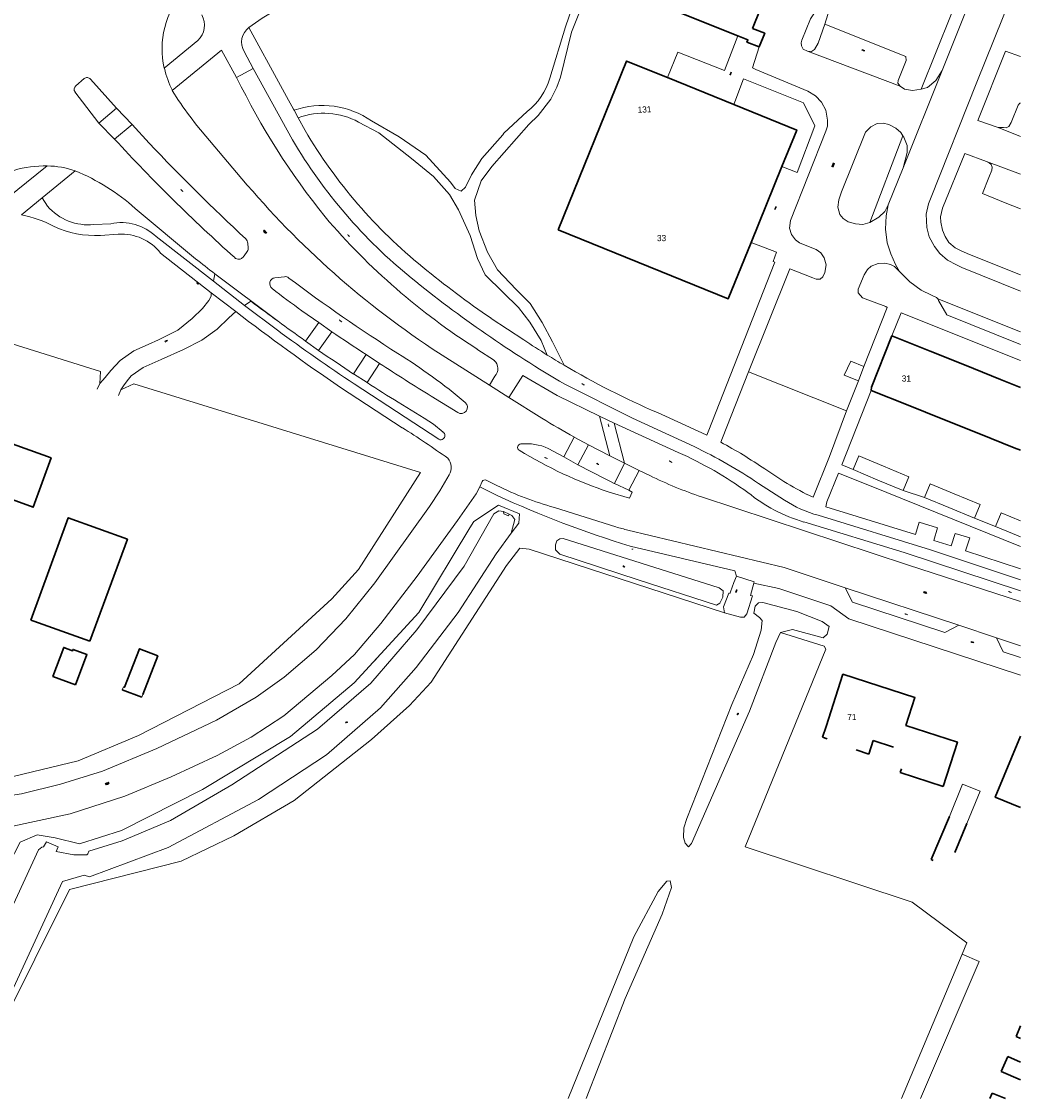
# Model space of a CAD drawing. Header units: metres. Extents: x 139836 to 141492, y 457593 to 459812.
# Tile 2 of 4: x 140026 to 140188, y 457593 to 457768. Entities that reach past the tile are written whole.
import ezdxf

# ---------------------------------------------------------------- set-up
doc = ezdxf.new("R2010")
doc.units = ezdxf.units.M
doc.header["$MEASUREMENT"] = 0
doc.linetypes.add('DGN Style 1', pattern=[7.951236, 0.01323, -7.938006])
doc.linetypes.add('DGN Style 2', pattern=[13.23001, 7.938006, -5.292004])
for name, color, linetype, lineweight in [('GEO_Bijgebouw', 253, 'Continuous', 13), ('GEO_Dakrand', 253, 'DGN Style 1', 13), ('GEO_Dakrand bijgebouw', 253, 'DGN Style 2', 13), ('GEO_Hoofdgebouw', 253, 'Continuous', 30), ('GEO_Huisnummer', 253, 'Continuous', 0), ('GEO_Insteek sloot', 253, 'Continuous', 0), ('GEO_Kant verharding_1', 253, 'Continuous', 0), ('GEO_Kant water', 253, 'Continuous', 0), ('GEO_Kunstwerk', 253, 'Continuous', 13), ('GEO_Midden sloot greppel', 253, 'Continuous', 0), ('GEO_Overige lijn', 253, 'Continuous', 0), ('GEO_Symbool gesloten verharding', 253, 'Continuous', 0), ('GEO_Symbool open verharding', 253, 'Continuous', 0), ('GEO_Symbool talud', 253, 'Continuous', 0), ('GEO_Symbool water', 253, 'Continuous', 0), ('GEO_Terreinafscheiding', 253, 'Continuous', 0), ('GEO_Wal beschoeiing', 253, 'Continuous', 0)]:
    doc.layers.add(name, color=color, linetype=linetype, lineweight=lineweight)
doc.styles.add('Style-CHAR_FAST_FONT', font='CHAR_FAST_FONT.shx')

# ---------------------------------------------------------------- blocks, each defined once
blk = doc.blocks.new('GV4')
at = {"layer": 'GEO_Symbool gesloten verharding', "color": 7, "linetype": 'Continuous', "lineweight": 0}
for p, q in [((0, -0.06), (0.44, 0.18)), ((0, 0.12), (0.12, 0.18)), ((0, 0.15), (0.51, -0.14)), ((0, 0.02), (0.28, -0.14)), ((0.11, -0.14), (0.62, 0.15)), ((0.18, 0.18), (0.62, -0.06)), ((0.62, 0.02), (0.31, -0.14)), ((0.51, 0.18), (0.63, 0.11))]:
    blk.add_line(p, q, dxfattribs=at)
blk = doc.blocks.new('OV2')
at = {"layer": 'GEO_Symbool open verharding', "color": 7, "linetype": 'Continuous', "lineweight": 0}
for p, q in [((0.03, 0.1), (0, 0.1)), ((0.03, -0.23), (0.03, 0.23)), ((0.15, 0.2), (0.03, 0.2)), ((0.03, 0), (0.15, 0)), ((0.15, -0.23), (0.15, 0.23)), ((0.15, 0.1), (0.18, 0.1)), ((0.03, -0.1), (0, -0.1)), ((0.03, -0.2), (0.15, -0.2)), ((0.18, -0.1), (0.15, -0.1))]:
    blk.add_line(p, q, dxfattribs=at)
blk = doc.blocks.new('S05')
at = {"layer": 'GEO_Symbool water', "color": 4, "linetype": 'Continuous', "lineweight": 0, "extrusion": (0, 0, -1)}
for centre in [(-0.08, -0.01), (-0.08, -0.1)]:
    blk.add_arc(centre, 0.085, 28.0725, 151.9275, dxfattribs=at)
at = {"layer": 'GEO_Symbool water', "color": 4, "linetype": 'Continuous', "lineweight": 0}
for centre in [(0.23, 0.07), (0.23, -0.02)]:
    blk.add_arc(centre, 0.085, 208.0725, 331.9275, dxfattribs=at)
blk = doc.blocks.new('S04')
at = {"layer": 'GEO_Symbool talud', "color": 3, "linetype": 'Continuous', "lineweight": 0}
for p, q in [((0, 0.05), (0.05, 0.05)), ((0, 0.03), (0.1, 0.03)), ((0, 0), (0.05, 0)), ((0, -0.02), (0.1, -0.02)), ((0, -0.05), (0.05, -0.05))]:
    blk.add_line(p, q, dxfattribs=at)
blk = doc.blocks.new('OV6')
at = {"layer": 'GEO_Symbool open verharding', "color": 7, "linetype": 'Continuous', "lineweight": 0}
for p, q in [((0, 0), (0.45, 0)), ((0.02, 0), (0.02, 0.05)), ((0.12, 0), (0.12, -0.05)), ((0.22, 0), (0.22, 0.05)), ((0.32, 0), (0.32, -0.05)), ((0.43, 0), (0.43, 0.05))]:
    blk.add_line(p, q, dxfattribs=at)
blk = doc.blocks.new('GV2')
at = {"layer": 'GEO_Symbool gesloten verharding', "color": 7, "linetype": 'Continuous', "lineweight": 0}
for p, q in [((0, 0), (0.1, 0.21)), ((0.12, 0), (0, 0.2)), ((0, -0.2), (0.12, 0)), ((0.1, -0.2), (0, 0))]:
    blk.add_line(p, q, dxfattribs=at)
blk = doc.blocks.new('OV4')
at = {"layer": 'GEO_Symbool open verharding', "color": 7, "linetype": 'Continuous', "lineweight": 0}
for p, q in [((0, 0.12), (0.66, 0.12)), ((0, 0), (0.66, 0)), ((0.03, 0.12), (0.03, 0)), ((0.13, 0.15), (0.13, 0.12)), ((0.13, -0.12), (0.13, 0)), ((0.23, 0.12), (0.23, 0)), ((0.33, 0.12), (0.33, 0.15)), ((0.33, 0), (0.33, -0.12)), ((0.43, 0.12), (0.43, 0)), ((0.53, 0.12), (0.53, 0.15)), ((0.53, -0.12), (0.53, 0)), ((0.63, 0.12), (0.63, 0)), ((0, -0.12), (0.66, -0.12)), ((0.03, -0.12), (0.03, -0.15)), ((0.23, -0.12), (0.23, -0.15)), ((0.43, -0.15), (0.43, -0.12)), ((0.63, -0.12), (0.63, -0.15))]:
    blk.add_line(p, q, dxfattribs=at)
blk = doc.blocks.new('GV6')
at = {"layer": 'GEO_Symbool gesloten verharding', "color": 7, "linetype": 'Continuous', "lineweight": 0}
for p, q in [((0, -0.03), (0.26, 0.13)), ((0, 0.05), (0.26, -0.11)), ((0.1, -0.11), (0.5, 0.13)), ((0.1, 0.13), (0.5, -0.11)), ((0.34, 0.13), (0.6, -0.03)), ((0.34, -0.11), (0.6, 0.05))]:
    blk.add_line(p, q, dxfattribs=at)

msp = doc.modelspace()

# ---------------------------------------------------------------- linework, layer by layer
at = {"layer": 'GEO_Bijgebouw', "linetype": 'Continuous', "lineweight": 13, "flags": 128}
for points in [[(140164.81, 457693.32), (140160.77, 457695), (140161.69, 457697.22), (140165.71, 457695.55)], [(140164.81, 457693.32), (140168.86, 457691.64), (140169.78, 457693.85), (140165.71, 457695.55)], [(140176.27, 457688.85), (140172.34, 457690.48), (140173.27, 457692.7), (140177.16, 457691.08)], [(140176.27, 457688.85), (140180.44, 457687.12), (140181.36, 457689.33), (140177.16, 457691.08)], [(140187.52, 457684.28), (140183.83, 457685.81), (140184.75, 457688.03), (140187.87, 457686.73)], [(140187.52, 457684.28), (140187.87, 457684.13)], [(140042.45, 457659.33), (140042.64, 457659.83)], [(140045.77, 457658.59), (140045.7, 457658.3), (140045.63, 457658.13)], [(140179.2, 457637.67), (140181.33, 457642.93), (140178.51, 457644.07), (140176.38, 457638.81)]]:
    msp.add_lwpolyline(points, dxfattribs=at)
at = {"layer": 'GEO_Dakrand', "linetype": 'DGN Style 2', "lineweight": 30, "flags": 128}
for points in [[(140169.7, 457705.42), (140163.73, 457707.82)], [(140175.28, 457703.18), (140169.7, 457705.42)], [(140181.11, 457700.85), (140175.28, 457703.18)], [(140186.88, 457698.53), (140181.11, 457700.85)], [(140187.87, 457698.14), (140186.88, 457698.53)], [(140175.35, 457643.71), (140168.4, 457645.96), (140169.5, 457649.34), (140168.31, 457649.72), (140168.36, 457649.73), (140164.03, 457651.12), (140164.02, 457651.11), (140163.32, 457648.94), (140159.94, 457650.03), (140160.03, 457650.32), (140155.85, 457651.67)], [(140185.43, 457593.17), (140183.27, 457594.01), (140182.94, 457593.17)]]:
    msp.add_lwpolyline(points, dxfattribs=at)
at = {"layer": 'GEO_Dakrand bijgebouw', "linetype": 'DGN Style 2', "lineweight": 30, "flags": 128}
for points in [[(140042.45, 457659.33), (140045.63, 457658.13)], [(140176.38, 457638.81), (140173.4, 457631.87), (140176.21, 457630.61), (140179.2, 457637.67)], [(140187.16, 457603.2), (140187.87, 457604.91)], [(140187.87, 457602.9), (140187.16, 457603.2)], [(140184.73, 457597.56), (140185.81, 457599.98), (140187.87, 457599.06)], [(140187.87, 457596.17), (140184.73, 457597.56)]]:
    msp.add_lwpolyline(points, dxfattribs=at)
at = {"layer": 'GEO_Hoofdgebouw', "linetype": 'Continuous', "lineweight": 30, "flags": 128}
for points in [[(140142.1, 457765.24), (140130.87, 457769.75), (140130.77, 457769.49), (140128.22, 457770.52), (140136.71, 457791.66)], [(140151.61, 457784.12), (140144.51, 457766.46)], [(140144.51, 457766.46), (140146.48, 457765.67), (140145.58, 457763.44)], [(140145.58, 457763.44), (140143.6, 457764.23), (140143.74, 457764.58), (140142.1, 457765.24)], [(140113.01, 457733.82), (140124.12, 457761.17), (140130.75, 457758.48)], [(140130.75, 457758.48), (140141.46, 457754.13)], [(140141.46, 457754.13), (140151.65, 457749.99), (140149.25, 457744.09)], [(140149.25, 457744.09), (140144.26, 457731.8)], [(140144.26, 457731.8), (140140.54, 457722.64), (140113.01, 457733.82)], [(140163.74, 457708.38), (140167.06, 457716.66)], [(140167.06, 457716.66), (140173.23, 457714.19)], [(140173.23, 457714.19), (140178.81, 457711.95)], [(140178.81, 457711.95), (140184.65, 457709.61)], [(140163.73, 457707.82), (140163.74, 457708.38)], [(140184.65, 457709.61), (140187.87, 457708.32)], [(140023.31, 457699.67), (140020.41, 457691.69), (140028.05, 457688.91), (140030.95, 457696.89), (140023.31, 457699.67)], [(140027.68, 457670.62), (140033.71, 457687.2), (140043.31, 457683.72), (140037.23, 457667.23)], [(140028.17, 457670.48), (140027.68, 457670.62)], [(140037.23, 457667.23), (140028.17, 457670.48)], [(140034.89, 457660.14), (140031.23, 457661.52), (140033, 457666.22), (140034.43, 457665.68), (140034.51, 457665.88), (140036.74, 457665.04), (140034.89, 457660.14)], [(140042.64, 457659.83), (140042.84, 457659.75), (140045.28, 457665.98), (140048.22, 457664.83), (140045.77, 457658.59)], [(140156.41, 457653.42), (140159.14, 457661.86), (140170.8, 457658.09), (140169.34, 457653.58), (140177.68, 457650.88), (140175.35, 457643.71)], [(140155.85, 457651.67), (140156.41, 457653.42)], [(140187.87, 457651.86), (140183.79, 457641.95), (140187.87, 457640.27)]]:
    msp.add_lwpolyline(points, dxfattribs=at)
at = {"layer": 'GEO_Insteek sloot', "linetype": 'Continuous', "lineweight": 0, "flags": 128}
for points in [[(140103.36, 457689.26), (140099.39, 457686.6)], [(140106.75, 457687.86), (140103.36, 457689.26)], [(140106.66, 457686.34), (140106.75, 457687.86)], [(140099.39, 457686.6), (140098.74, 457685.56), (140090.5, 457671.84), (140080.02, 457660.5), (140069.69, 457651.77), (140055.47, 457643.19), (140042.36, 457636.55), (140035.54, 457634.38), (140031.61, 457635.38), (140028.68, 457635.86), (140025.93, 457634.65), (140024.06, 457631.01), (140022.92, 457623.38)], [(140105.4, 457684.72), (140106.66, 457686.34)]]:
    msp.add_lwpolyline(points, dxfattribs=at)
at = {"layer": 'GEO_Kant verharding_1', "linetype": 'Continuous', "lineweight": 0, "flags": 128}
for points in [[(140187.87, 457791.43), (140175.18, 457759.65)], [(140118.72, 457774.61), (140115.94, 457767.72), (140115.18, 457765.83), (140113.39, 457758.56), (140112.83, 457756.93), (140111.83, 457755), (140109.8, 457752.34)], [(140117.48, 457776.15), (140114.23, 457766.71), (140111.67, 457758.39)], [(140179.09, 457774.78), (140171.81, 457756.59)], [(140187.87, 457723.91), (140178.36, 457727.75), (140177.52, 457728.14), (140176.06, 457728.94), (140174.8, 457729.99), (140173.96, 457731.12), (140173.12, 457732.68), (140172.69, 457734.19), (140172.63, 457736.37), (140172.97, 457738.02), (140173.29, 457738.85), (140180.83, 457757.72), (140187.87, 457775.33)], [(140153.41, 457762.75), (140152.72, 457763.08), (140152.42, 457763.61), (140152.36, 457764.12), (140152.49, 457764.55), (140153.86, 457768), (140154.43, 457768.79), (140155.1, 457769.27), (140156.01, 457769.55), (140156.95, 457769.54)], [(140156.95, 457769.54), (140156.21, 457767.15)], [(140068.1, 457757.19), (140062.96, 457766.61)], [(140156.21, 457767.15), (140155.14, 457764.08), (140154.53, 457763.01), (140154.05, 457762.7), (140153.41, 457762.75)], [(140168.38, 457757.09), (140168.04, 457757.56), (140168.07, 457758), (140169.37, 457761.23), (140169.31, 457761.88), (140156.21, 457767.15)], [(140049.27, 457759.99), (140054.7, 457764.47)], [(140142.1, 457765.24), (140139.94, 457759.63), (140132.38, 457762.59), (140130.75, 457758.48)], [(140058.51, 457762.9), (140050.57, 457756.39)], [(140060.98, 457758.5), (140058.51, 457762.9)], [(140062.2, 457762.69), (140063.66, 457759.97)], [(140145.58, 457763.44), (140144.49, 457760.09), (140145.04, 457759.8), (140153.45, 457756.28), (140154.69, 457755.55), (140155.69, 457754.53), (140156.36, 457753.19), (140156.66, 457751.57), (140156.62, 457750.62), (140156.35, 457749.79), (140150.65, 457735.33), (140150.5, 457734.08), (140150.8, 457733.07), (140151.46, 457732.23), (140152.08, 457731.73), (140153.02, 457731.36), (140154.79, 457730.67), (140155.56, 457730.09), (140156.1, 457729.3), (140156.4, 457728.18), (140156.22, 457726.94), (140155.9, 457726.24), (140155.46, 457725.85), (140154.82, 457725.83), (140154.28, 457726.05), (140150.55, 457727.54)], [(140185.46, 457762.77), (140180.99, 457751.56), (140184.27, 457750.43)], [(140187.87, 457761.88), (140185.46, 457762.77)], [(140060.98, 457758.5), (140063.66, 457759.97)], [(140063.66, 457759.97), (140070.01, 457748.38)], [(140175.18, 457759.65), (140168.87, 457743.89)], [(140175.18, 457759.65), (140174.17, 457758.02), (140172.81, 457756.9), (140171.81, 457756.59)], [(140034.96, 457757.17), (140036.3, 457758.32)], [(140037.32, 457758.22), (140041.55, 457753.55)], [(140070.28, 457753.19), (140070.17, 457753.39), (140069.39, 457754.82), (140068.1, 457757.19)], [(140141.46, 457754.13), (140143.03, 457758.26), (140152.77, 457754.38), (140154.58, 457750.66), (140151.75, 457743.09), (140149.25, 457744.09)], [(140171.81, 457756.59), (140170.4, 457756.39), (140169.11, 457756.6), (140168.38, 457757.09)], [(140038.67, 457751.11), (140034.81, 457756.16)], [(140050.57, 457756.39), (140051.57, 457754.8)], [(140184.27, 457750.43), (140185.11, 457750.41), (140185.56, 457750.36), (140186, 457750.59), (140186.38, 457751.19), (140187.48, 457754), (140187.75, 457754.32), (140187.87, 457754.32)], [(140041.55, 457753.55), (140038.67, 457751.11)], [(140041.55, 457753.55), (140044.05, 457750.91)], [(140070.94, 457751.97), (140070.28, 457753.19)], [(140072.05, 457749.94), (140070.94, 457751.97)], [(140109.8, 457752.34), (140108.26, 457750.9), (140102.31, 457744.11), (140100.57, 457741.74), (140099.48, 457738.64), (140099.71, 457736.14), (140100.22, 457733.69), (140101.58, 457730.22), (140103.23, 457727.38), (140106.23, 457724.18), (140108.49, 457721.88), (140110.42, 457718.84), (140112.09, 457715.72), (140113.98, 457711.91)], [(140108.02, 457752.97), (140104.26, 457749.47)], [(140038.67, 457751.11), (140041.21, 457748.53)], [(140041.21, 457748.53), (140044.05, 457750.91)], [(140044.05, 457750.91), (140046.84, 457747.85)], [(140054.56, 457750.75), (140060.98, 457743.13)], [(140111.26, 457713.56), (140110.28, 457715.91), (140108.42, 457718.88), (140106.63, 457721.25), (140104.12, 457723.71), (140101.2, 457726.53), (140099.98, 457729.2), (140098.78, 457732.9), (140096.88, 457737.09), (140095.45, 457739.54), (140092.87, 457742.46), (140089.28, 457745.41), (140084, 457749.53), (140080.73, 457751.29)], [(140082.82, 457751.46), (140087.31, 457748.91)], [(140163.51, 457735.03), (140162.35, 457734.71), (140161.17, 457734.79), (140160, 457735.11), (140159.18, 457735.67), (140158.61, 457736.34), (140158.29, 457737.5), (140158.47, 457738.7), (140158.91, 457739.97), (140162.8, 457749.67), (140163.67, 457750.52), (140164.69, 457751.04), (140165.64, 457751.1), (140166.59, 457750.88), (140167.69, 457750.29), (140168.51, 457749.58), (140168.84, 457749.04)], [(140104.26, 457749.47), (140104.05, 457749.23), (140100.67, 457745.41), (140099, 457742.76), (140098.03, 457740.74), (140097.35, 457740.07), (140096.35, 457740.5), (140095.63, 457741.53), (140091.62, 457745.9), (140087.31, 457748.91)], [(140168.84, 457749.04), (140163.51, 457735.03)], [(140168.84, 457749.04), (140168.97, 457748.82), (140169.52, 457747.5), (140169.52, 457746.34), (140168.87, 457743.89)], [(140182.39, 457744.91), (140178.86, 457746.19), (140175.24, 457737.35), (140174.95, 457735.94), (140175, 457735.05), (140175.27, 457733.77), (140175.71, 457732.73), (140176.3, 457731.79), (140177.32, 457730.92), (140178.3, 457730.44), (140179.62, 457729.84), (140187.87, 457726.54)], [(140182.77, 457742.28), (140183.26, 457743.52), (140183.3, 457744), (140183.11, 457744.39), (140182.8, 457744.67), (140182.39, 457744.91)], [(140022.16, 457737.65), (140030.33, 457744.18)], [(140034.84, 457743.37), (140029.52, 457739.04)], [(140168.87, 457743.89), (140166.48, 457737.87)], [(140187.87, 457737.24), (140185.42, 457738.22), (140181.74, 457739.69), (140182.77, 457742.28)], [(140026.16, 457736.24), (140029.52, 457739.04)], [(140029.52, 457739.04), (140030.35, 457737.67)], [(140166.48, 457737.87), (140165.89, 457736.78), (140164.96, 457735.88), (140163.51, 457735.03)], [(140166.48, 457737.87), (140166.14, 457736.09), (140166.03, 457733.95), (140166.28, 457731.71), (140166.88, 457729.95), (140167.65, 457728.24), (140168.28, 457727.11)], [(140054.34, 457729.15), (140044.57, 457737.29)], [(140037.88, 457734.69), (140040.61, 457734.82)], [(140041.82, 457733.11), (140038.92, 457732.94)], [(140047.93, 457732.77), (140057.23, 457725.5)], [(140062.8, 457731.66), (140062.85, 457730.85)], [(140137.33, 457701.1), (140148.11, 457728.6), (140147.84, 457728.71), (140148.39, 457730.23), (140144.26, 457731.8)], [(140056.86, 457723.63), (140048.68, 457730.05)], [(140062.58, 457730.14), (140062.03, 457729.42)], [(140150.55, 457727.54), (140143.85, 457710.85)], [(140162.53, 457711.68), (140166.32, 457721.26), (140166.08, 457721.41), (140162.32, 457722.8), (140161.62, 457723.64), (140161.61, 457724.23), (140162.55, 457726.54), (140163.09, 457727.39), (140163.73, 457727.96), (140164.85, 457728.37), (140165.92, 457728.44), (140166.82, 457728.23), (140167.47, 457727.87), (140168.28, 457727.11)], [(140057.43, 457726.7), (140057.23, 457725.5)], [(140067.74, 457718.99), (140057.43, 457726.7)], [(140067.19, 457726.07), (140068.73, 457726.22)], [(140168.28, 457727.11), (140169.95, 457725.39), (140171.82, 457724.08), (140173.46, 457723.24), (140174.28, 457722.87)], [(140057.23, 457725.5), (140062.23, 457721.59)], [(140055.44, 457721.08), (140056.47, 457722.37)], [(140056.83, 457723), (140056.47, 457722.37)], [(140060.85, 457720.6), (140056.86, 457723.63)], [(140063.27, 457722.28), (140062.23, 457721.59)], [(140174.28, 457722.87), (140174.48, 457722.64)], [(140174.48, 457722.64), (140187.87, 457717.32)], [(140055.44, 457721.08), (140053.8, 457719.46), (140051.48, 457717.59), (140048.34, 457716.01), (140046.67, 457715.28), (140044.36, 457714.22), (140042.1, 457712.65), (140040.62, 457711.06), (140039.7, 457709.94), (140038.82, 457708.93)], [(140059.7, 457719.56), (140060.85, 457720.6)], [(140062.23, 457721.59), (140067.59, 457717.58)], [(140074.27, 457718.84), (140071.56, 457720.73)], [(140057.85, 457717.76), (140059.7, 457719.56)], [(140072.12, 457715.82), (140074.27, 457718.84)], [(140076.37, 457717.33), (140074.27, 457718.84)], [(140107.48, 457716), (140102.17, 457719.5)], [(140167.06, 457716.66), (140168.57, 457720.37), (140187.87, 457712.66)], [(140057.85, 457717.76), (140055.36, 457715.97), (140052.4, 457714.44), (140048.77, 457712.83), (140045.86, 457711.52), (140043.93, 457710.18), (140043.46, 457709.63), (140042.75, 457708.72), (140042.25, 457707.91)], [(140074.23, 457714.29), (140076.37, 457717.33)], [(140074.23, 457714.29), (140072.12, 457715.82)], [(140079.9, 457710.49), (140081.94, 457713.63)], [(140084.1, 457712.2), (140081.94, 457713.63)], [(140092.65, 457714.57), (140101.91, 457708.68)], [(140102.7, 457712.69), (140099.89, 457714.53)], [(140082.11, 457709.09), (140084.1, 457712.2)], [(140161.63, 457709.4), (140159.33, 457710.31), (140160.4, 457712.58), (140162.53, 457711.68)], [(140082.11, 457709.09), (140079.9, 457710.49)], [(140101.91, 457708.68), (140102.79, 457710.14)], [(140107.29, 457710.23), (140105.03, 457706.7)], [(140112.89, 457707.02), (140107.29, 457710.23)], [(140143.85, 457710.85), (140139.63, 457700.17)], [(140143.85, 457710.85), (140159.69, 457704.52)], [(140161.63, 457709.4), (140162.53, 457711.68)], [(140038.82, 457708.93), (140038.42, 457708.01)], [(140087.8, 457701.78), (140077.81, 457708.32)], [(140079.99, 457708.89), (140093.69, 457699.92)], [(140101.91, 457708.68), (140105.03, 457706.7)], [(140114.09, 457708.85), (140125.06, 457703.33)], [(140159.69, 457704.52), (140161.63, 457709.4)], [(140042.25, 457707.91), (140041.86, 457706.99)], [(140096.78, 457704.25), (140092.49, 457706.89)], [(140105.03, 457706.7), (140110.39, 457703.32)], [(140119.73, 457703.65), (140112.89, 457707.02)], [(140163.73, 457707.82), (140158.94, 457695.76), (140160.77, 457695)], [(140091.33, 457703.32), (140087.15, 457705.9)], [(140092.86, 457702.35), (140091.33, 457703.32)], [(140122.1, 457702.55), (140119.73, 457703.65)], [(140119.73, 457703.65), (140121.41, 457697.26)], [(140125.06, 457703.33), (140135.05, 457698.74)], [(140136.98, 457700.64), (140129.12, 457704.23)], [(140156.98, 457697.11), (140159.69, 457704.52)], [(140092.86, 457702.35), (140094.39, 457701.06)], [(140132.47, 457697.78), (140122.1, 457702.55)], [(140123.79, 457696.07), (140122.1, 457702.55)], [(140115.65, 457700.25), (140113.95, 457697.06)], [(140115.65, 457700.25), (140117.96, 457699.04)], [(140137.11, 457700.58), (140136.98, 457700.64)], [(140137.33, 457701.1), (140137.11, 457700.58)], [(140139.35, 457699.45), (140139.63, 457700.17)], [(140111.44, 457698.44), (140113.95, 457697.06)], [(140117.96, 457699.04), (140116.21, 457695.78)], [(140117.96, 457699.04), (140121.41, 457697.26)], [(140113.95, 457697.06), (140116.21, 457695.78)], [(140121.41, 457697.26), (140123.79, 457696.07)], [(140123.79, 457696.07), (140122.13, 457692.74)], [(140123.79, 457696.07), (140126.15, 457694.87)], [(140156.98, 457697.11), (140154.31, 457690.56)], [(140124.48, 457691.65), (140126.15, 457694.87)], [(140126.15, 457694.87), (140127.87, 457694.04)], [(140149.1, 457693.41), (140146.48, 457695.11)], [(140156.55, 457689.79), (140158.39, 457694.42)], [(140158.39, 457694.42), (140163.46, 457692.43)], [(140092.2, 457689.05), (140093.88, 457691.56), (140095.37, 457694.15)], [(140100.72, 457693.06), (140100.33, 457692.21)], [(140103.11, 457692.41), (140101.4, 457693.29)], [(140122.13, 457692.74), (140124.48, 457691.65)], [(140145.45, 457692.78), (140149.68, 457690.07)], [(140099.76, 457691.1), (140096.72, 457686.74)], [(140099.76, 457691.1), (140100.33, 457692.21)], [(140100.33, 457692.21), (140103.15, 457690.83)], [(140121.27, 457691.37), (140124.6, 457690.39)], [(140124.48, 457691.65), (140125.02, 457691.36)], [(140124.6, 457690.39), (140125.02, 457691.36)], [(140154.31, 457690.56), (140153.21, 457691.05)], [(140163.46, 457692.43), (140187.87, 457682.57)], [(140172.34, 457690.48), (140168.86, 457691.64)], [(140026.17, 457642.52), (140032.44, 457644.05), (140039.26, 457646.19), (140048.04, 457649.82), (140057.73, 457654.44), (140064.13, 457658.13), (140068.7, 457661.38), (140073.88, 457665.83), (140078.68, 457670.85), (140083.33, 457676.66), (140092.2, 457689.05)], [(140136.24, 457690.6), (140169.56, 457679.56)], [(140156.34, 457688.95), (140156.55, 457689.79)], [(140122.39, 457685.72), (140112.42, 457688.87)], [(140155.14, 457687.6), (140173.29, 457682.01)], [(140170.87, 457684.5), (140156.34, 457688.95)], [(140096.72, 457686.74), (140090.23, 457677.77), (140084.33, 457670.08), (140080.08, 457665.07), (140076.4, 457661.66), (140071.34, 457657.4), (140068.64, 457655.14), (140063.33, 457651.7), (140057.84, 457648.72), (140050.4, 457645.26), (140042.88, 457642.1), (140034.04, 457639.24), (140023.26, 457636.96), (140013.85, 457635.89), (140004.98, 457635.86), (140000, 457636.37)], [(140169.07, 457681.6), (140152.82, 457686.52)], [(140171.48, 457686.48), (140170.87, 457684.5)], [(140174.44, 457685.59), (140171.48, 457686.48)], [(140173.83, 457683.5), (140174.44, 457685.59)], [(140183.83, 457685.81), (140180.44, 457687.12)], [(140149.64, 457679.16), (140124.32, 457685.2)], [(140177.32, 457684.67), (140176.66, 457682.64)], [(140179.69, 457683.96), (140177.32, 457684.67)], [(140179, 457681.86), (140179.69, 457683.96)], [(140124.67, 457682.62), (140141.66, 457678.62)], [(140176.66, 457682.64), (140173.83, 457683.5)], [(140187.87, 457675.39), (140169.07, 457681.6)], [(140173.29, 457682.01), (140187.87, 457677.18)], [(140187.87, 457678.92), (140179, 457681.86)], [(140141.66, 457678.62), (140141.93, 457677.74)], [(140159.47, 457675.87), (140149.64, 457679.16)], [(140187.87, 457673.62), (140169.56, 457679.56)], [(140141.93, 457677.74), (140141.48, 457676.72), (140140.95, 457675.23)], [(140141.93, 457677.74), (140144.74, 457676.81)], [(140140.95, 457675.23), (140140.86, 457674.99), (140140.68, 457675.01), (140139.79, 457672.79), (140139.94, 457671.83)], [(140139.94, 457671.83), (140142.54, 457671.1), (140143.12, 457671.09), (140143.58, 457671.67), (140144.47, 457674.54), (140144.19, 457674.62), (140144.7, 457676.62)], [(140144.74, 457676.81), (140144.7, 457676.62)], [(140144.7, 457676.62), (140148.73, 457675.73)], [(140148.73, 457675.73), (140157.18, 457672.92)], [(140160.69, 457673.54), (140159.47, 457675.87)], [(140159.47, 457675.87), (140177.91, 457669.79)], [(140175.62, 457668.63), (140160.69, 457673.54)], [(140157.18, 457672.92), (140160.08, 457670.82)], [(140160.08, 457670.82), (140187.87, 457661.7)], [(140177.91, 457669.79), (140175.62, 457668.63)], [(140183.98, 457667.78), (140177.91, 457669.79)], [(140185.06, 457665.49), (140183.98, 457667.78)], [(140183.98, 457667.78), (140187.87, 457666.49)], [(140187.87, 457664.56), (140185.06, 457665.49)], [(140022.11, 457641.88), (140026.17, 457642.52)]]:
    msp.add_lwpolyline(points, dxfattribs=at)
at = {"layer": 'GEO_Kant verharding_1', "linetype": 'Continuous', "lineweight": 0}
for centre, radius, start, end in [((140089.14, 457730.97), 44.22, 99.348, 126.2964), ((140063.02, 457763.17), 14.11, 138.7469, 193.0231), ((140052.26, 457766.99), 3.5, 314.2207, 28.1774), ((140064.82, 457764.22), 3.03, 127.8114, 210.3114), ((140064.18, 457763.34), 15.27, 192.6496, 207.0741), ((140035.45, 457756.58), 0.763, 130.1105, 213.8679), ((140036.76, 457757.8), 0.698, 37.3658, 131.5143), ((140169.98, 457811.82), 121.34, 206.0681, 218.7254), ((140095.5, 457784.06), 52.78, 213.6685, 219.133), ((140254.21, 457944.96), 289.75, 222.6819, 228.0915), ((140142.55, 457791.37), 84.32, 210.6529, 230.7795), ((140142.63, 457791.41), 81.86, 210.4351, 230.9967), ((140282.85, 457970.65), 324.56, 223.3514, 227.2345), ((140030.07, 457725.58), 18.61, 89.2211, 122.9554), ((140030.07, 457729.73), 14.46, 70.7256, 88.9688), ((140022.51, 457712.83), 32.94, 47.9571, 68.013), ((140173.68, 457836.26), 146.2, 219.5674, 236.3403), ((140022.22, 457716.63), 20.01, 62.6148, 78.652), ((140036.99, 457743.45), 8.81, 221.0631, 275.8123), ((140037.99, 457748.17), 15.26, 244.5361, 273.5006), ((140042.36, 457726.96), 8.04, 46.1581, 102.5476), ((140158.68, 457806.93), 109.51, 220.428, 237.5353), ((140042.38, 457725.14), 7.99, 37.9381, 93.9773), ((140060.79, 457731.17), 2.07, 13.8082, 35.6708), ((140922.06, 458824.75), 1397.6, 231.62025, 231.7827), ((140061.31, 457729.94), 0.887, 224.218, 324.3015), ((140061.76, 457730.85), 1.09, 319.2719, 0.2858), ((140194.87, 457854.68), 163.91, 230.7265, 235.5586), ((140067.31, 457725.11), 0.974, 97.0737, 232.8836), ((140068.94, 457725.62), 0.636, 39.9293, 109.3106), ((140232.39, 457942.77), 271.17, 233.062, 237.6016), ((140213.98, 457879.79), 197.99, 230.9432, 239.7), ((140137.38, 457814.37), 114.46, 231.8738, 234.892), ((140055.4, 457723.39), 1.48, 344.4304, 9.2599), ((140565.52, 458401.61), 844.84, 233.52317, 234.26689), ((140276.58, 458000.66), 353.52, 232.3918, 235.7867), ((140242.62, 457954.3), 294.4, 233.5223, 236.4695), ((140342, 458110.64), 474.6, 235.9655, 236.7731), ((140180.91, 457825.75), 132.05, 236.2181, 238.169), ((139833.24, 457349.6), 437.12, 55.6485, 56.5428), ((140037.69, 457634.57), 93.38, 49.7846, 58.0606), ((140177.33, 457819.64), 124.97, 238.0846, 239.543), ((140252.32, 457968.6), 306.65, 236.7321, 238.5883), ((140101.47, 457711.36), 1.8, 317.0719, 47.2417), ((140182.6, 457828.28), 135.09, 239.4729, 246.6786), ((140199.46, 457889.54), 215.26, 236.9624, 238.5504), ((140097.34, 457705.09), 1.01, 236.2023, 50.7366), ((140191.39, 457836.04), 155.48, 238.6042, 240.8491), ((140015.13, 457585.67), 136.98, 54.2463, 57.954), ((140094.02, 457700.4), 0.581, 234.9851, 314.7211), ((140094.05, 457700.51), 0.647, 306.0074, 58.5738), ((140107.02, 457698.6), 0.561, 92.7139, 236.8982), ((140143.69, 457758.62), 70.89, 238.5627, 251.5588), ((140107.74, 457689.73), 9.47, 67.0136, 94.5304), ((140108, 457642.18), 60.74, 53.9527, 66.2495), ((140098.18, 457622.29), 84.87, 56.1491, 64.2521), ((140103.12, 457631.84), 76.7, 55.5749, 61.8177), ((140093.5, 457695.35), 2.23, 327.348, 41.652), ((140262.12, 457972.5), 312.83, 242.1979, 243.4155), ((140101.18, 457692.82), 0.521, 65.1615, 152.7135), ((140155.19, 457748.62), 61.03, 243.4143, 251.9177), ((140177.98, 457738.99), 53.97, 237.6356, 242.6739), ((140127.22, 457741.81), 54.97, 243.9863, 254.3775), ((140173.02, 457841.79), 166.35, 245.1638, 253.1033), ((140160.06, 457711.26), 25.78, 230.7496, 253.6964), ((140160.13, 457705.84), 18.91, 236.4637, 254.6927), ((140138.18, 457740.48), 56.99, 253.916, 255.9215)]:
    msp.add_arc(centre, radius, start, end, dxfattribs=at)
at = {"layer": 'GEO_Kant verharding_1', "linetype": 'Continuous', "lineweight": 0, "extrusion": (0, 0, -1)}
for centre, radius, start, end in [((-140100.97, 457761.67), 11.2, 197.0403, 230.9482), ((-140074.86, 457740.11), 13.86, 70.6734, 125.0326), ((-140075.09, 457740.82), 11.89, 69.6073, 118.3092)]:
    msp.add_arc(centre, radius, start, end, dxfattribs=at)
at = {"layer": 'GEO_Kant water', "linetype": 'Continuous', "lineweight": 0, "flags": 128}
for points in [[(140112.58, 457682.84), (140112.81, 457683.47), (140113.3, 457683.8), (140113.84, 457683.84), (140139.08, 457675.86), (140139.72, 457675.37), (140139.7, 457674.35)], [(140139.7, 457674.35), (140139.23, 457673.38), (140138.66, 457673.04), (140125.96, 457677.17), (140113.33, 457681.29), (140112.61, 457681.99), (140112.58, 457682.84)], [(140144, 457655.87), (140134.6, 457634.48), (140134.11, 457633.89), (140133.59, 457634.49), (140133.33, 457635.42), (140133.39, 457636.97), (140133.88, 457638.48), (140141.14, 457656.99), (140144.66, 457665.05), (140145.87, 457668.98), (140146.08, 457670.56), (140145.65, 457671.05), (140144.7, 457671.78), (140144.94, 457672.87), (140145.45, 457673.41), (140146.15, 457673.5), (140151.69, 457672.03), (140155.79, 457670.41), (140156.92, 457669.6), (140156.59, 457668.36), (140155.93, 457667.75), (140150.97, 457669.11), (140149.02, 457668.64)], [(140149.02, 457668.64), (140148.25, 457667.03), (140144, 457655.87)], [(140114.64, 457593.17), (140125.27, 457619.33), (140129.2, 457626.7), (140130.62, 457628.38), (140131.16, 457628.4), (140131.39, 457627.31), (140129.88, 457623.02), (140123.88, 457609.36), (140117.58, 457593.17)]]:
    msp.add_lwpolyline(points, dxfattribs=at)
at = {"layer": 'GEO_Kunstwerk', "linetype": 'Continuous', "lineweight": 13, "flags": 128}
for points in [[(140104.18, 457688.23), (140104.26, 457687.84), (140104.98, 457687.53), (140105.1, 457687.79)], [(140029.72, 457633.92), (140030.2, 457634.71), (140032.11, 457633.9), (140031.74, 457633.16)]]:
    msp.add_lwpolyline(points, dxfattribs=at)
at = {"layer": 'GEO_Midden sloot greppel', "linetype": 'Continuous', "lineweight": 0, "flags": 128}
for points in [[(140179.21, 457618.38), (140178.43, 457616.53)], [(140178.43, 457616.53), (140168.6, 457593.17)]]:
    msp.add_lwpolyline(points, dxfattribs=at)
at = {"layer": 'GEO_Overige lijn', "linetype": 'Continuous', "lineweight": 0, "flags": 128}
for points in [[(140168.38, 457757.09), (140153.41, 457762.75)], [(140184.27, 457750.43), (140187.87, 457748.97)], [(140187.87, 457742.83), (140182.39, 457744.91)], [(140187.87, 457715.27), (140175.94, 457720.06), (140174.62, 457722.39), (140174.48, 457722.64)]]:
    msp.add_lwpolyline(points, dxfattribs=at)
at = {"layer": 'GEO_Terreinafscheiding', "linetype": 'Continuous', "lineweight": 0, "flags": 128}
for points in [[(140038.82, 457708.93), (140038.96, 457710.88), (140015.64, 457718.17), (140000, 457706.27)], [(140019.19, 457644.57), (140023.48, 457644.97), (140035.32, 457647.83), (140045.1, 457651.96), (140061.39, 457660.29), (140076.41, 457674.06), (140080.72, 457678.84), (140090.74, 457694.52), (140044.32, 457708.87), (140042.25, 457707.91)], [(140139.94, 457671.83), (140108.35, 457682.12), (140106.84, 457682.3), (140104.65, 457679.47), (140092.49, 457660.56), (140088.95, 457656.8), (140082.84, 457651.32), (140070.3, 457641.41), (140060.52, 457635.69), (140052, 457631.58), (140033.92, 457627.03), (140017.01, 457593.17)], [(140179.21, 457618.38), (140170.32, 457624.97), (140143.33, 457633.9), (140156.36, 457665.93), (140156.07, 457666.39), (140149.02, 457668.64)], [(140171.71, 457593.17), (140181.19, 457615.37), (140178.43, 457616.53)]]:
    msp.add_lwpolyline(points, dxfattribs=at)
at = {"layer": 'GEO_Wal beschoeiing', "linetype": 'Continuous', "lineweight": 0, "flags": 128}
for points in [[(140031.74, 457633.16), (140034.64, 457632.6), (140036.74, 457632.62), (140036.87, 457632.78), (140037.06, 457633.21), (140042.47, 457634.87), (140050.29, 457638.2), (140060.18, 457643.98), (140074.05, 457652.98), (140082.73, 457660.4), (140090.18, 457669.06), (140097.81, 457679.38), (140102.63, 457687.84), (140103.43, 457688.33), (140104.18, 457688.23)], [(140104.18, 457688.23), (140105.1, 457687.79)], [(140105.1, 457687.79), (140105.54, 457687.58), (140106.03, 457686.92), (140105.4, 457684.72)], [(140105.4, 457684.72), (140102.98, 457681.34), (140096.85, 457671.87), (140090.02, 457662.94), (140084.25, 457656.41), (140075.55, 457648.84), (140064.54, 457641.58), (140049.89, 457633.82), (140037.15, 457629.04), (140036.31, 457629.35), (140032.81, 457628.31), (140016.54, 457593.17)], [(140024.26, 457623.32), (140028.91, 457633.42), (140029.47, 457633.85), (140029.72, 457633.92)]]:
    msp.add_lwpolyline(points, dxfattribs=at)

# ---------------------------------------------------------------- block references
at = {"layer": 'GEO_Symbool gesloten verharding', "linetype": 'Continuous', "lineweight": 0}
for name, p, rotation in [('GV4', (140065.33, 457733.7), 316.6203819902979), ('GV2', (140079.07, 457732.86), 42.28524834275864), ('GV2', (140054.61, 457725.1), 49.62237024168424), ('GV2', (140119.4, 457695.87), 59.79306598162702), ('GV6', (140172.15, 457675.19), 339.7524984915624), ('GV4', (140039.75, 457644.03), 20.06634962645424)]:
    msp.add_blockref(name, p, dxfattribs=dict(at, rotation=rotation))
at = {"layer": 'GEO_Symbool open verharding', "linetype": 'Continuous', "lineweight": 0}
for name, p, rotation in [('OV2', (140162.45, 457762.98), 248.5389364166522), ('OV2', (140140.88, 457759.17), 338.4113477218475), ('OV4', (140157.68, 457744.64), 248.1028494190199), ('OV6', (140051.95, 457740.36), 316.2964300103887), ('OV2', (140148.13, 457737.4), 336.7412406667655), ('OV6', (140077.63, 457719.22), 321.3759960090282), ('OV2', (140049.54, 457715.9), 294.7711389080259), ('OV6', (140116.88, 457708.93), 329.586769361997), ('OV6', (140121.14, 457702.38), 282.7153369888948), ('OV6', (140110.86, 457696.99), 331.9746839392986), ('OV6', (140131.06, 457696.4), 328.7415146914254), ('OV2', (140141.79, 457675.36), 337.7196289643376), ('OV6', (140185.96, 457675.25), 342.4169028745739), ('OV6', (140169.18, 457671.64), 340.8586262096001), ('OV2', (140180.12, 457667.14), 253.2678397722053)]:
    msp.add_blockref(name, p, dxfattribs=dict(at, rotation=rotation))
at = {"layer": 'GEO_Symbool talud', "linetype": 'Continuous', "lineweight": 0}
for p, rotation in [((140125.08, 457682.17), 249.9896123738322), ((140083.47, 457664.22), 319.272901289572)]:
    msp.add_blockref('S04', p, dxfattribs=dict(at, rotation=rotation))
at = {"layer": 'GEO_Symbool water', "linetype": 'Continuous', "lineweight": 0}
for p, rotation in [((140123.52, 457679.38), 339.9336503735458), ((140078.89, 457654.18), 220.7441611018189), ((140142.19, 457655.56), 247.0496369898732)]:
    msp.add_blockref('S05', p, dxfattribs=dict(at, rotation=rotation))

# ---------------------------------------------------------------- texts
at = {"layer": 'GEO_Huisnummer', "linetype": 'Continuous', "lineweight": 0, "style": 'Style-CHAR_FAST_FONT'}
msp.add_text('131', height=1, rotation=3.4977, dxfattribs=at).set_placement((140125.93, 457752.76))
for s, p in [('33', (140129.03, 457732)), ('31', (140168.66, 457709.26)), ('71', (140159.84, 457654.44))]:
    msp.add_text(s, height=1, dxfattribs=at).set_placement(p)

doc.saveas('drawing.dxf')
